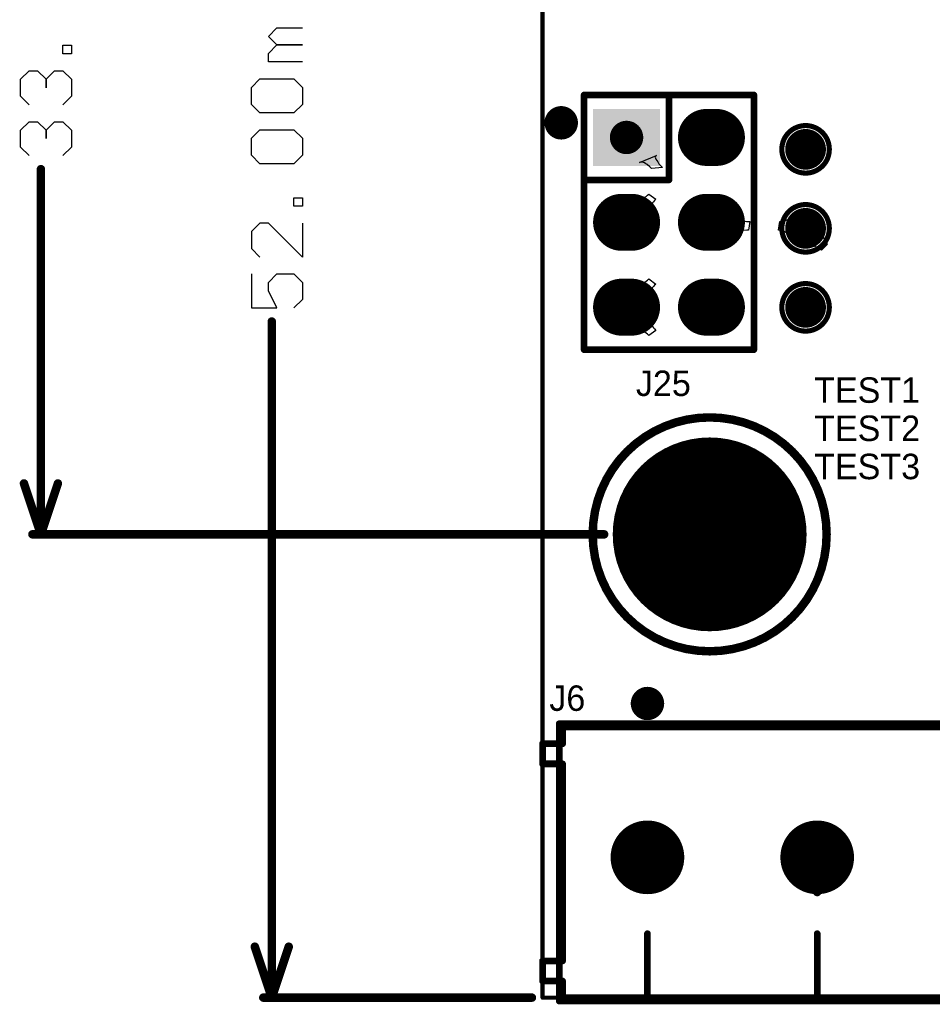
# Model space of a CAD drawing. Header units: millimetres. Extents: x 49.81 to 54.17, y 32.15 to 34.5.
# Tile 1 of 10: x 49.81 to 50.89, y 32.15 to 33.31. Entities that reach past the tile are written whole.
import ezdxf

# ---------------------------------------------------------------- set-up
doc = ezdxf.new("R2010")
doc.units = ezdxf.units.MM
doc.header["$MEASUREMENT"] = 0
for name, color, linetype in [('BottomLayer', 5, 'Continuous'), ('BottomSolder', 6, 'Continuous'), ('KeepOutLayer', 6, 'Continuous'), ('Mechanical1', 6, 'Continuous'), ('Mechanical15', 56, 'Continuous'), ('MultiLayer', 9, 'Continuous'), ('PadHoleLayer', 156, 'Continuous'), ('TopLayer', 1, 'Continuous'), ('TopOverlay', 2, 'Continuous'), ('TopSolder', 216, 'Continuous')]:
    doc.layers.add(name, color=color, linetype=linetype)

# ---------------------------------------------------------------- blocks, each defined once
blk = doc.blocks.new('PAD_25_40_8')
at = {"layer": 'BottomLayer', "const_width": 0.02}
blk.add_lwpolyline([(-0.01, 0, 1), (0.01, 0, 1)], format="xyb", close=True, dxfattribs=at)
at = {"layer": 'BottomSolder', "const_width": 0.024}
blk.add_lwpolyline([(-0.012, 0, 1), (0.012, 0, 1)], format="xyb", close=True, dxfattribs=at)
at = {"layer": 'MultiLayer', "const_width": 0.02}
blk.add_lwpolyline([(-0.01, 0, 1), (0.01, 0, 1)], format="xyb", close=True, dxfattribs=at)
at = {"layer": 'PadHoleLayer', "const_width": 0.0125}
blk.add_lwpolyline([(-0.00625, 0, 1), (0.00625, 0, 1)], format="xyb", close=True, dxfattribs=at)
at = {"layer": 'TopLayer', "const_width": 0.02}
blk.add_lwpolyline([(-0.01, 0, 1), (0.01, 0, 1)], format="xyb", close=True, dxfattribs=at)
at = {"layer": 'TopOverlay'}
for points, const_width in [([(0.028, 0, 1), (-0.028, 0, 1)], 0.006), ([(-0.0295, 0, 1), (-0.0265, 0, 1)], 0.003), ([(0.0265, 0, 1), (0.0295, 0, 1)], 0.003)]:
    blk.add_lwpolyline(points, format="xyb", close=True, dxfattribs=dict(at, const_width=const_width))
at = {"layer": 'TopSolder', "const_width": 0.024}
blk.add_lwpolyline([(-0.012, 0, 1), (0.012, 0, 1)], format="xyb", close=True, dxfattribs=at)
blk = doc.blocks.new('PAD_25_40_9')
at = {"layer": 'BottomLayer', "const_width": 0.02}
blk.add_lwpolyline([(-0.01, 0, 1), (0.01, 0, 1)], format="xyb", close=True, dxfattribs=at)
at = {"layer": 'BottomSolder', "const_width": 0.024}
blk.add_lwpolyline([(-0.012, 0, 1), (0.012, 0, 1)], format="xyb", close=True, dxfattribs=at)
at = {"layer": 'MultiLayer', "const_width": 0.02}
blk.add_lwpolyline([(-0.01, 0, 1), (0.01, 0, 1)], format="xyb", close=True, dxfattribs=at)
at = {"layer": 'PadHoleLayer', "const_width": 0.0125}
blk.add_lwpolyline([(-0.00625, 0, 1), (0.00625, 0, 1)], format="xyb", close=True, dxfattribs=at)
at = {"layer": 'TopLayer', "const_width": 0.02}
blk.add_lwpolyline([(-0.01, 0, 1), (0.01, 0, 1)], format="xyb", close=True, dxfattribs=at)
at = {"layer": 'TopOverlay'}
for points, const_width in [([(0.028, 0, 1), (-0.028, 0, 1)], 0.006), ([(-0.0295, 0, 1), (-0.0265, 0, 1)], 0.003), ([(0.0265, 0, 1), (0.0295, 0, 1)], 0.003)]:
    blk.add_lwpolyline(points, format="xyb", close=True, dxfattribs=dict(at, const_width=const_width))
at = {"layer": 'TopSolder', "const_width": 0.024}
blk.add_lwpolyline([(-0.012, 0, 1), (0.012, 0, 1)], format="xyb", close=True, dxfattribs=at)
blk = doc.blocks.new('PAD_25_40_10')
at = {"layer": 'BottomLayer', "const_width": 0.02}
blk.add_lwpolyline([(-0.01, 0, 1), (0.01, 0, 1)], format="xyb", close=True, dxfattribs=at)
at = {"layer": 'BottomSolder', "const_width": 0.024}
blk.add_lwpolyline([(-0.012, 0, 1), (0.012, 0, 1)], format="xyb", close=True, dxfattribs=at)
at = {"layer": 'MultiLayer', "const_width": 0.02}
blk.add_lwpolyline([(-0.01, 0, 1), (0.01, 0, 1)], format="xyb", close=True, dxfattribs=at)
at = {"layer": 'PadHoleLayer', "const_width": 0.0125}
blk.add_lwpolyline([(-0.00625, 0, 1), (0.00625, 0, 1)], format="xyb", close=True, dxfattribs=at)
at = {"layer": 'TopLayer', "const_width": 0.02}
blk.add_lwpolyline([(-0.01, 0, 1), (0.01, 0, 1)], format="xyb", close=True, dxfattribs=at)
at = {"layer": 'TopOverlay'}
for points, const_width in [([(0.028, 0, 1), (-0.028, 0, 1)], 0.006), ([(-0.0295, 0, 1), (-0.0265, 0, 1)], 0.003), ([(0.0265, 0, 1), (0.0295, 0, 1)], 0.003)]:
    blk.add_lwpolyline(points, format="xyb", close=True, dxfattribs=dict(at, const_width=const_width))
at = {"layer": 'TopSolder', "const_width": 0.024}
blk.add_lwpolyline([(-0.012, 0, 1), (0.012, 0, 1)], format="xyb", close=True, dxfattribs=at)
blk = doc.blocks.new('IDC_6_2_54_20')
at = {"layer": 'BottomLayer', "const_width": 0.0591}
for points in [[(-0.1, 0.0559), (-0.1, 0.0441)], [(0, 0.0559), (0, 0.0441)], [(0.1, 0.0559), (0.1, 0.0441)], [(0, -0.0441), (0, -0.0559)], [(0.1, -0.0441), (0.1, -0.0559)]]:
    blk.add_lwpolyline(points, dxfattribs=at)
at = {"layer": 'BottomLayer', "const_width": 0.0295}
for points in [[(-0.1148, 0.0559, 1), (-0.0852, 0.0559, 1)], [(-0.0148, 0.0559, 1), (0.0148, 0.0559, 1)], [(0.0852, 0.0559, 1), (0.1148, 0.0559, 1)], [(-0.1148, 0.0441, 1), (-0.0852, 0.0441, 1)], [(-0.0148, 0.0441, 1), (0.0148, 0.0441, 1)], [(0.0852, 0.0441, 1), (0.1148, 0.0441, 1)], [(-0.0148, -0.0441, 1), (0.0148, -0.0441, 1)], [(0.0852, -0.0441, 1), (0.1148, -0.0441, 1)], [(-0.0148, -0.0559, 1), (0.0148, -0.0559, 1)], [(0.0852, -0.0559, 1), (0.1148, -0.0559, 1)]]:
    blk.add_lwpolyline(points, format="xyb", close=True, dxfattribs=at)
at = {"layer": 'BottomLayer'}
blk.add_solid([(-0.1295, -0.0854), (-0.0705, -0.0854), (-0.1295, -0.0146), (-0.0705, -0.0146)], dxfattribs=at)
at = {"layer": 'BottomSolder', "const_width": 0.0671}
for points in [[(-0.1, 0.0559), (-0.1, 0.0441)], [(0, 0.0559), (0, 0.0441)], [(0.1, 0.0559), (0.1, 0.0441)], [(0, -0.0441), (0, -0.0559)], [(0.1, -0.0441), (0.1, -0.0559)]]:
    blk.add_lwpolyline(points, dxfattribs=at)
at = {"layer": 'BottomSolder', "const_width": 0.0335}
for points in [[(-0.1168, 0.0559, 1), (-0.0832, 0.0559, 1)], [(-0.0168, 0.0559, 1), (0.0168, 0.0559, 1)], [(0.0832, 0.0559, 1), (0.1168, 0.0559, 1)], [(-0.1168, 0.0441, 1), (-0.0832, 0.0441, 1)], [(-0.0168, 0.0441, 1), (0.0168, 0.0441, 1)], [(0.0832, 0.0441, 1), (0.1168, 0.0441, 1)], [(-0.0168, -0.0441, 1), (0.0168, -0.0441, 1)], [(0.0832, -0.0441, 1), (0.1168, -0.0441, 1)], [(-0.0168, -0.0559, 1), (0.0168, -0.0559, 1)], [(0.0832, -0.0559, 1), (0.1168, -0.0559, 1)]]:
    blk.add_lwpolyline(points, format="xyb", close=True, dxfattribs=at)
at = {"layer": 'BottomSolder'}
blk.add_solid([(-0.1335, -0.0894), (-0.0665, -0.0894), (-0.1335, -0.0106), (-0.0665, -0.0106)], dxfattribs=at)
at = {"layer": 'MultiLayer', "const_width": 0.0591}
for points in [[(-0.1, 0.0559), (-0.1, 0.0441)], [(0, 0.0559), (0, 0.0441)], [(0.1, 0.0559), (0.1, 0.0441)], [(0, -0.0441), (0, -0.0559)], [(0.1, -0.0441), (0.1, -0.0559)]]:
    blk.add_lwpolyline(points, dxfattribs=at)
at = {"layer": 'MultiLayer', "const_width": 0.0295}
for points in [[(-0.1148, 0.0559, 1), (-0.0852, 0.0559, 1)], [(-0.0148, 0.0559, 1), (0.0148, 0.0559, 1)], [(0.0852, 0.0559, 1), (0.1148, 0.0559, 1)], [(-0.1148, 0.0441, 1), (-0.0852, 0.0441, 1)], [(-0.0148, 0.0441, 1), (0.0148, 0.0441, 1)], [(0.0852, 0.0441, 1), (0.1148, 0.0441, 1)], [(-0.0148, -0.0441, 1), (0.0148, -0.0441, 1)], [(0.0852, -0.0441, 1), (0.1148, -0.0441, 1)], [(-0.0148, -0.0559, 1), (0.0148, -0.0559, 1)], [(0.0852, -0.0559, 1), (0.1148, -0.0559, 1)]]:
    blk.add_lwpolyline(points, format="xyb", close=True, dxfattribs=at)
at = {"layer": 'MultiLayer'}
blk.add_solid([(-0.1295, -0.0854), (-0.0705, -0.0854), (-0.1295, -0.0146), (-0.0705, -0.0146)], dxfattribs=at)
at = {"layer": 'PadHoleLayer', "const_width": 0.0197}
for points in [[(-0.1098, 0.05, 1), (-0.0902, 0.05, 1)], [(-0.0098, 0.05, 1), (0.0098, 0.05, 1)], [(0.0902, 0.05, 1), (0.1098, 0.05, 1)], [(-0.1098, -0.05, 1), (-0.0902, -0.05, 1)], [(-0.0098, -0.05, 1), (0.0098, -0.05, 1)], [(0.0902, -0.05, 1), (0.1098, -0.05, 1)]]:
    blk.add_lwpolyline(points, format="xyb", close=True, dxfattribs=at)
at = {"layer": 'TopLayer', "const_width": 0.0591}
for points in [[(-0.1, 0.0559), (-0.1, 0.0441)], [(0, 0.0559), (0, 0.0441)], [(0.1, 0.0559), (0.1, 0.0441)], [(0, -0.0441), (0, -0.0559)], [(0.1, -0.0441), (0.1, -0.0559)]]:
    blk.add_lwpolyline(points, dxfattribs=at)
at = {"layer": 'TopLayer', "const_width": 0.0295}
for points in [[(-0.1148, 0.0559, 1), (-0.0852, 0.0559, 1)], [(-0.0148, 0.0559, 1), (0.0148, 0.0559, 1)], [(0.0852, 0.0559, 1), (0.1148, 0.0559, 1)], [(-0.1148, 0.0441, 1), (-0.0852, 0.0441, 1)], [(-0.0148, 0.0441, 1), (0.0148, 0.0441, 1)], [(0.0852, 0.0441, 1), (0.1148, 0.0441, 1)], [(-0.0148, -0.0441, 1), (0.0148, -0.0441, 1)], [(0.0852, -0.0441, 1), (0.1148, -0.0441, 1)], [(-0.0148, -0.0559, 1), (0.0148, -0.0559, 1)], [(0.0852, -0.0559, 1), (0.1148, -0.0559, 1)]]:
    blk.add_lwpolyline(points, format="xyb", close=True, dxfattribs=at)
at = {"layer": 'TopLayer'}
blk.add_solid([(-0.1295, -0.0854), (-0.0705, -0.0854), (-0.1295, -0.0146), (-0.0705, -0.0146)], dxfattribs=at)
at = {"layer": 'TopOverlay', "const_width": 0.00787}
for points in [[(0.15, 0.1), (-0.15, 0.1)], [(-0.15, -0.1), (-0.15, 0.1)], [(0.15, -0.1), (0.15, 0.1)], [(-0.05, 0), (-0.15, 0)], [(-0.05, -0.1), (-0.05, 0)], [(0.15, -0.1), (-0.15, -0.1)]]:
    blk.add_lwpolyline(points, dxfattribs=at)
at = {"layer": 'TopOverlay'}
for points, const_width in [([(-0.152, 0.1, 1), (-0.148, 0.1, 1)], 0.00394), ([(-0.152, 0.1, 1), (-0.148, 0.1, 1)], 0.00394), ([(0.148, 0.1, 1), (0.152, 0.1, 1)], 0.00394), ([(0.148, 0.1, 1), (0.152, 0.1, 1)], 0.00394), ([(-0.152, 0, 1), (-0.148, 0, 1)], 0.00394), ([(-0.052, 0, 1), (-0.048, 0, 1)], 0.00394), ([(-0.052, 0, 1), (-0.048, 0, 1)], 0.00394), ([(-0.152, -0.1, 1), (-0.148, -0.1, 1)], 0.00394), ([(-0.152, -0.1, 1), (-0.148, -0.1, 1)], 0.00394), ([(-0.052, -0.1, 1), (-0.048, -0.1, 1)], 0.00394), ([(0.148, -0.1, 1), (0.152, -0.1, 1)], 0.00394), ([(0.148, -0.1, 1), (0.152, -0.1, 1)], 0.00394), ([(-0.1074, -0.127, 1), (-0.1271, -0.127, 1)], 0.0197), ([(-0.132, -0.127, 1), (-0.1222, -0.127, 1)], 0.00984), ([(-0.1124, -0.127, 1), (-0.1025, -0.127, 1)], 0.00984)]:
    blk.add_lwpolyline(points, format="xyb", close=True, dxfattribs=dict(at, const_width=const_width))
at = {"layer": 'TopSolder', "const_width": 0.0671}
for points in [[(-0.1, 0.0559), (-0.1, 0.0441)], [(0, 0.0559), (0, 0.0441)], [(0.1, 0.0559), (0.1, 0.0441)], [(0, -0.0441), (0, -0.0559)], [(0.1, -0.0441), (0.1, -0.0559)]]:
    blk.add_lwpolyline(points, dxfattribs=at)
at = {"layer": 'TopSolder', "const_width": 0.0335}
for points in [[(-0.1168, 0.0559, 1), (-0.0832, 0.0559, 1)], [(-0.0168, 0.0559, 1), (0.0168, 0.0559, 1)], [(0.0832, 0.0559, 1), (0.1168, 0.0559, 1)], [(-0.1168, 0.0441, 1), (-0.0832, 0.0441, 1)], [(-0.0168, 0.0441, 1), (0.0168, 0.0441, 1)], [(0.0832, 0.0441, 1), (0.1168, 0.0441, 1)], [(-0.0168, -0.0441, 1), (0.0168, -0.0441, 1)], [(0.0832, -0.0441, 1), (0.1168, -0.0441, 1)], [(-0.0168, -0.0559, 1), (0.0168, -0.0559, 1)], [(0.0832, -0.0559, 1), (0.1168, -0.0559, 1)]]:
    blk.add_lwpolyline(points, format="xyb", close=True, dxfattribs=at)
at = {"layer": 'TopSolder'}
blk.add_solid([(-0.1335, -0.0894), (-0.0665, -0.0894), (-0.1335, -0.0106), (-0.0665, -0.0106)], dxfattribs=at)
blk = doc.blocks.new('CON508P1524L810W110D15S_3DIP_24')
at = {"layer": 'BottomLayer', "const_width": 0.0394}
for points in [[(-0.2197, 0.0059, 1), (-0.1803, 0.0059, 1)], [(-0.0197, 0.0059, 1), (0.0197, 0.0059, 1)], [(0.1803, 0.0059, 1), (0.2197, 0.0059, 1)]]:
    blk.add_lwpolyline(points, format="xyb", close=True, dxfattribs=at)
at = {"layer": 'BottomSolder', "const_width": 0.0434}
for points in [[(-0.2217, 0.0059, 1), (-0.1783, 0.0059, 1)], [(-0.0217, 0.0059, 1), (0.0217, 0.0059, 1)], [(0.1783, 0.0059, 1), (0.2217, 0.0059, 1)]]:
    blk.add_lwpolyline(points, format="xyb", close=True, dxfattribs=at)
at = {"layer": 'Mechanical15'}
for points, const_width in [([(-0.3039, -0.1634), (-0.3039, 0.1634)], 0.00787), ([(-0.3039, 0.1634), (0.3039, 0.1634)], 0.00787), ([(0.3039, -0.1634), (0.3039, 0.1634)], 0.00787), ([(0, 0), (0.035, 0)], 0.01), ([(0, -0.035), (0, 0)], 0.01), ([(-0.3039, -0.1634), (0.3039, -0.1634)], 0.00787)]:
    blk.add_lwpolyline(points, dxfattribs=dict(at, const_width=const_width))
for points, const_width in [([(-0.3059, 0.1634, 1), (-0.302, 0.1634, 1)], 0.00394), ([(-0.3059, 0.1634, 1), (-0.302, 0.1634, 1)], 0.00394), ([(0.302, 0.1634, 1), (0.3059, 0.1634, 1)], 0.00394), ([(0.302, 0.1634, 1), (0.3059, 0.1634, 1)], 0.00394), ([(-0.0025, 0, 1), (0.0025, 0, 1)], 0.005), ([(-0.0025, 0, 1), (0.0025, 0, 1)], 0.005), ([(0.0325, 0, 1), (0.0375, 0, 1)], 0.005), ([(-0.0025, -0.035, 1), (0.0025, -0.035, 1)], 0.005), ([(-0.3059, -0.1634, 1), (-0.302, -0.1634, 1)], 0.00394), ([(-0.3059, -0.1634, 1), (-0.302, -0.1634, 1)], 0.00394), ([(0.302, -0.1634, 1), (0.3059, -0.1634, 1)], 0.00394), ([(0.302, -0.1634, 1), (0.3059, -0.1634, 1)], 0.00394)]:
    blk.add_lwpolyline(points, format="xyb", close=True, dxfattribs=dict(at, const_width=const_width))
at = {"layer": 'MultiLayer', "const_width": 0.0394}
for points in [[(-0.2197, 0.0059, 1), (-0.1803, 0.0059, 1)], [(-0.0197, 0.0059, 1), (0.0197, 0.0059, 1)], [(0.1803, 0.0059, 1), (0.2197, 0.0059, 1)]]:
    blk.add_lwpolyline(points, format="xyb", close=True, dxfattribs=at)
at = {"layer": 'PadHoleLayer', "const_width": 0.0236}
for points in [[(-0.2118, 0.0059, 1), (-0.1882, 0.0059, 1)], [(-0.0118, 0.0059, 1), (0.0118, 0.0059, 1)], [(0.1882, 0.0059, 1), (0.2118, 0.0059, 1)]]:
    blk.add_lwpolyline(points, format="xyb", close=True, dxfattribs=at)
at = {"layer": 'TopLayer', "const_width": 0.0394}
for points in [[(-0.2197, 0.0059, 1), (-0.1803, 0.0059, 1)], [(-0.0197, 0.0059, 1), (0.0197, 0.0059, 1)], [(0.1803, 0.0059, 1), (0.2197, 0.0059, 1)]]:
    blk.add_lwpolyline(points, format="xyb", close=True, dxfattribs=at)
at = {"layer": 'TopOverlay'}
for points, const_width in [([(-0.1902, 0.1872, 1), (-0.2098, 0.1872, 1)], 0.0197), ([(-0.2148, 0.1872, 1), (-0.2049, 0.1872, 1)], 0.00984), ([(-0.1951, 0.1872, 1), (-0.1852, 0.1872, 1)], 0.00984), ([(-0.302, 0.1594, 1), (-0.298, 0.1594, 1)], 0.00394), ([(-0.302, 0.1594, 1), (-0.298, 0.1594, 1)], 0.00394), ([(0.298, 0.1594, 1), (0.302, 0.1594, 1)], 0.00394), ([(0.298, 0.1594, 1), (0.302, 0.1594, 1)], 0.00394), ([(-0.3256, 0.1398, 1), (-0.3217, 0.1398, 1)], 0.00394), ([(-0.3256, 0.1398, 1), (-0.3217, 0.1398, 1)], 0.00394), ([(-0.302, 0.1398, 1), (-0.298, 0.1398, 1)], 0.00394), ([(-0.302, 0.1398, 1), (-0.298, 0.1398, 1)], 0.00394), ([(0.2744, 0.1398, 1), (0.2783, 0.1398, 1)], 0.00394), ([(0.2744, 0.1398, 1), (0.2783, 0.1398, 1)], 0.00394), ([(0.298, 0.1398, 1), (0.302, 0.1398, 1)], 0.00394), ([(0.298, 0.1398, 1), (0.302, 0.1398, 1)], 0.00394), ([(-0.3256, 0.1161, 1), (-0.3217, 0.1161, 1)], 0.00394), ([(-0.3256, 0.1161, 1), (-0.3217, 0.1161, 1)], 0.00394), ([(-0.302, 0.1161, 1), (-0.298, 0.1161, 1)], 0.00394), ([(-0.302, 0.1161, 1), (-0.298, 0.1161, 1)], 0.00394), ([(0.2744, 0.1161, 1), (0.2783, 0.1161, 1)], 0.00394), ([(0.2744, 0.1161, 1), (0.2783, 0.1161, 1)], 0.00394), ([(0.298, 0.1161, 1), (0.302, 0.1161, 1)], 0.00394), ([(0.298, 0.1161, 1), (0.302, 0.1161, 1)], 0.00394), ([(-0.202, -0.0841, 1), (-0.198, -0.0841, 1)], 0.00394), ([(-0.002, -0.0841, 1), (0.002, -0.0841, 1)], 0.00394), ([(0.198, -0.0841, 1), (0.202, -0.0841, 1)], 0.00394), ([(-0.3256, -0.1161, 1), (-0.3217, -0.1161, 1)], 0.00394), ([(-0.3256, -0.1161, 1), (-0.3217, -0.1161, 1)], 0.00394), ([(-0.302, -0.1161, 1), (-0.298, -0.1161, 1)], 0.00394), ([(-0.302, -0.1161, 1), (-0.298, -0.1161, 1)], 0.00394), ([(0.2744, -0.1161, 1), (0.2783, -0.1161, 1)], 0.00394), ([(0.2744, -0.1161, 1), (0.2783, -0.1161, 1)], 0.00394), ([(0.298, -0.1161, 1), (0.302, -0.1161, 1)], 0.00394), ([(0.298, -0.1161, 1), (0.302, -0.1161, 1)], 0.00394), ([(-0.3256, -0.1398, 1), (-0.3217, -0.1398, 1)], 0.00394), ([(-0.3256, -0.1398, 1), (-0.3217, -0.1398, 1)], 0.00394), ([(-0.302, -0.1398, 1), (-0.298, -0.1398, 1)], 0.00394), ([(-0.302, -0.1398, 1), (-0.298, -0.1398, 1)], 0.00394), ([(0.2744, -0.1398, 1), (0.2783, -0.1398, 1)], 0.00394), ([(0.2744, -0.1398, 1), (0.2783, -0.1398, 1)], 0.00394), ([(0.298, -0.1398, 1), (0.302, -0.1398, 1)], 0.00394), ([(0.298, -0.1398, 1), (0.302, -0.1398, 1)], 0.00394), ([(-0.302, -0.1594, 1), (-0.298, -0.1594, 1)], 0.00394), ([(-0.302, -0.1594, 1), (-0.298, -0.1594, 1)], 0.00394), ([(-0.202, -0.1594, 1), (-0.198, -0.1594, 1)], 0.00394), ([(-0.002, -0.1594, 1), (0.002, -0.1594, 1)], 0.00394), ([(0.198, -0.1594, 1), (0.202, -0.1594, 1)], 0.00394), ([(0.298, -0.1594, 1), (0.302, -0.1594, 1)], 0.00394), ([(0.298, -0.1594, 1), (0.302, -0.1594, 1)], 0.00394)]:
    blk.add_lwpolyline(points, format="xyb", close=True, dxfattribs=dict(at, const_width=const_width))
at = {"layer": 'TopOverlay', "const_width": 0.00787}
for points in [[(-0.3, 0.1398), (-0.3, 0.1594)], [(-0.3, 0.1594), (0.3, 0.1594)], [(0.3, 0.1398), (0.3, 0.1594)], [(-0.3236, 0.1398), (-0.3, 0.1398)], [(-0.3236, 0.1161), (-0.3236, 0.1398)], [(0.2764, 0.1398), (0.3, 0.1398)], [(0.2764, 0.1161), (0.2764, 0.1398)], [(-0.3236, 0.1161), (-0.3, 0.1161)], [(-0.3, -0.1161), (-0.3, 0.1161)], [(0.2764, 0.1161), (0.3, 0.1161)], [(0.3, -0.1161), (0.3, 0.1161)], [(-0.2, -0.1594), (-0.2, -0.0841)], [(0, -0.1594), (0, -0.0841)], [(0.2, -0.1594), (0.2, -0.0841)], [(-0.3236, -0.1161), (-0.3, -0.1161)], [(-0.3236, -0.1398), (-0.3236, -0.1161)], [(0.2764, -0.1398), (0.2764, -0.1161)], [(0.2764, -0.1161), (0.3, -0.1161)], [(-0.3236, -0.1398), (-0.3, -0.1398)], [(-0.3, -0.1594), (-0.3, -0.1398)], [(0.2764, -0.1398), (0.3, -0.1398)], [(0.3, -0.1594), (0.3, -0.1398)], [(-0.3, -0.1594), (0.3, -0.1594)]]:
    blk.add_lwpolyline(points, dxfattribs=at)
at = {"layer": 'TopSolder', "const_width": 0.0434}
for points in [[(-0.2217, 0.0059, 1), (-0.1783, 0.0059, 1)], [(-0.0217, 0.0059, 1), (0.0217, 0.0059, 1)], [(0.1783, 0.0059, 1), (0.2217, 0.0059, 1)]]:
    blk.add_lwpolyline(points, format="xyb", close=True, dxfattribs=at)
blk = doc.blocks.new('HOLE_3_2_28')
at = {"layer": 'BottomLayer', "const_width": 0.1102}
blk.add_lwpolyline([(-0.0551, 0, 1), (0.0551, 0, 1)], format="xyb", close=True, dxfattribs=at)
at = {"layer": 'BottomSolder', "const_width": 0.1142}
blk.add_lwpolyline([(-0.0571, 0, 1), (0.0571, 0, 1)], format="xyb", close=True, dxfattribs=at)
at = {"layer": 'Mechanical15'}
for points, const_width in [([(0.1378, 0, 1), (-0.1378, 0, 1)], 0.01), ([(-0.1403, 0, 1), (-0.1353, 0, 1)], 0.005), ([(0.1353, 0, 1), (0.1403, 0, 1)], 0.005)]:
    blk.add_lwpolyline(points, format="xyb", close=True, dxfattribs=dict(at, const_width=const_width))
at = {"layer": 'MultiLayer', "const_width": 0.1102}
blk.add_lwpolyline([(-0.0551, 0, 1), (0.0551, 0, 1)], format="xyb", close=True, dxfattribs=at)
at = {"layer": 'PadHoleLayer', "const_width": 0.063}
blk.add_lwpolyline([(-0.0315, 0, 1), (0.0315, 0, 1)], format="xyb", close=True, dxfattribs=at)
at = {"layer": 'TopLayer', "const_width": 0.1102}
blk.add_lwpolyline([(-0.0551, 0, 1), (0.0551, 0, 1)], format="xyb", close=True, dxfattribs=at)
at = {"layer": 'TopSolder', "const_width": 0.1142}
blk.add_lwpolyline([(-0.0571, 0, 1), (0.0571, 0, 1)], format="xyb", close=True, dxfattribs=at)

msp = doc.modelspace()

# ---------------------------------------------------------------- linework, layer by layer
at = {"layer": 'BottomLayer'}
for p, q in [((50.5594, 33.0829), (50.5431, 33.0948)), ((50.5431, 33.0948), (50.5439, 33.0943)), ((50.5439, 33.0943), (50.5449, 33.094)), ((50.5449, 33.094), (50.5459, 33.094)), ((50.5459, 33.094), (50.547, 33.0942)), ((50.547, 33.0942), (50.5481, 33.0946)), ((50.5481, 33.0946), (50.5494, 33.0952)), ((50.5494, 33.0952), (50.5507, 33.0961)), ((50.5507, 33.0961), (50.5522, 33.0971)), ((50.5522, 33.0971), (50.5537, 33.0984)), ((50.5537, 33.0984), (50.5553, 33.0999)), ((50.5553, 33.0999), (50.5634, 33.0939)), ((50.5607, 33.0909), (50.5596, 33.0896)), ((50.5619, 33.0924), (50.5607, 33.0909)), ((50.5634, 33.0939), (50.5619, 33.0924)), ((50.5581, 33.0861), (50.558, 33.0852)), ((50.558, 33.0852), (50.5583, 33.0843)), ((50.5584, 33.0872), (50.5581, 33.0861)), ((50.5583, 33.0843), (50.5587, 33.0836)), ((50.5589, 33.0883), (50.5584, 33.0872)), ((50.5587, 33.0836), (50.5594, 33.0829)), ((50.5596, 33.0896), (50.5589, 33.0883))]:
    msp.add_line(p, q, dxfattribs=at)
at = {"layer": 'KeepOutLayer', "const_width": 0.005}
for points in [[(50.43, 32.153), (50.43, 34.2002)], [(50.43, 32.153), (53.7371, 32.153)]]:
    msp.add_lwpolyline(points, dxfattribs=at)
at = {"layer": 'KeepOutLayer', "const_width": 0.0025}
msp.add_lwpolyline([(50.4288, 32.153, 1), (50.4312, 32.153, 1)], format="xyb", close=True, dxfattribs=at)
msp.add_lwpolyline([(50.4288, 32.153, 1), (50.4312, 32.153, 1)], format="xyb", close=True, dxfattribs=at)
at = {"layer": 'Mechanical1'}
for p, q in [((50.107, 33.2856), (50.117, 33.2956)), ((50.117, 33.2956), (50.147, 33.2956)), ((50.117, 33.2756), (50.107, 33.2856)), ((49.865, 33.2652), (49.865, 33.2752)), ((49.865, 33.2752), (49.875, 33.2752)), ((49.875, 33.2652), (49.865, 33.2652)), ((49.875, 33.2752), (49.875, 33.2652)), ((50.107, 33.2656), (50.117, 33.2756)), ((50.107, 33.2556), (50.107, 33.2656)), ((50.117, 33.2756), (50.147, 33.2756)), ((50.147, 33.2756), (50.117, 33.2756)), ((50.147, 33.2556), (50.107, 33.2556)), ((49.815, 33.2352), (49.825, 33.2452)), ((49.825, 33.2452), (49.835, 33.2452)), ((49.835, 33.2452), (49.845, 33.2352)), ((49.845, 33.2352), (49.855, 33.2452)), ((49.855, 33.2452), (49.865, 33.2452)), ((49.865, 33.2452), (49.875, 33.2352)), ((49.815, 33.2152), (49.815, 33.2352)), ((49.845, 33.2352), (49.845, 33.2252)), ((49.845, 33.2252), (49.845, 33.2352)), ((49.875, 33.2352), (49.875, 33.2152)), ((50.087, 33.2256), (50.097, 33.2356)), ((50.097, 33.2356), (50.137, 33.2356)), ((50.137, 33.2356), (50.147, 33.2256)), ((50.087, 33.2056), (50.087, 33.2256)), ((50.147, 33.2256), (50.147, 33.2056)), ((49.825, 33.2052), (49.815, 33.2152)), ((49.875, 33.2152), (49.865, 33.2052)), ((50.097, 33.1956), (50.087, 33.2056)), ((50.137, 33.1956), (50.097, 33.1956)), ((50.147, 33.2056), (50.137, 33.1956)), ((49.815, 33.1752), (49.825, 33.1852)), ((49.825, 33.1852), (49.835, 33.1852)), ((49.835, 33.1852), (49.845, 33.1752)), ((49.845, 33.1752), (49.855, 33.1852)), ((49.855, 33.1852), (49.865, 33.1852)), ((49.865, 33.1852), (49.875, 33.1752)), ((49.815, 33.1552), (49.815, 33.1752)), ((49.845, 33.1752), (49.845, 33.1652)), ((49.845, 33.1652), (49.845, 33.1752)), ((49.875, 33.1752), (49.875, 33.1552)), ((50.087, 33.1656), (50.097, 33.1756)), ((50.097, 33.1756), (50.137, 33.1756)), ((50.137, 33.1756), (50.147, 33.1656)), ((50.087, 33.1456), (50.087, 33.1656)), ((50.147, 33.1656), (50.147, 33.1456)), ((49.825, 33.1452), (49.815, 33.1552)), ((49.875, 33.1552), (49.865, 33.1452)), ((50.097, 33.1356), (50.087, 33.1456)), ((50.147, 33.1456), (50.137, 33.1356)), ((50.137, 33.1356), (50.097, 33.1356)), ((50.137, 33.0856), (50.137, 33.0956)), ((50.137, 33.0956), (50.147, 33.0956)), ((50.147, 33.0956), (50.147, 33.0856)), ((50.147, 33.0856), (50.137, 33.0856)), ((50.097, 33.0657), (50.087, 33.0557)), ((50.087, 33.0557), (50.087, 33.0357)), ((50.107, 33.0657), (50.097, 33.0657)), ((50.147, 33.0257), (50.107, 33.0657)), ((50.147, 33.0657), (50.147, 33.0257)), ((50.087, 33.0357), (50.097, 33.0257)), ((50.087, 33.0057), (50.087, 32.9657)), ((50.107, 32.9957), (50.117, 33.0057)), ((50.117, 33.0057), (50.137, 33.0057)), ((50.137, 33.0057), (50.147, 32.9957)), ((50.107, 32.9857), (50.107, 32.9957)), ((50.117, 32.9657), (50.107, 32.9857)), ((50.147, 32.9957), (50.147, 32.9757)), ((50.147, 32.9757), (50.137, 32.9657)), ((50.087, 32.9657), (50.117, 32.9657))]:
    msp.add_line(p, q, dxfattribs=at)
for points, const_width in [([(50.43, 32.153), (50.43, 34.2002)], 0.005), ([(49.839, 32.6989), (49.839, 33.1292)], 0.01), ([(50.111, 32.153), (50.111, 32.9497)], 0.01), ([(49.819, 32.7589), (49.839, 32.6989)], 0.01), ([(49.839, 32.6989), (49.859, 32.7589)], 0.01), ([(49.829, 32.6989), (50.5026, 32.6989)], 0.01), ([(50.091, 32.213), (50.111, 32.153)], 0.01), ([(50.111, 32.153), (50.131, 32.213)], 0.01), ([(50.101, 32.153), (50.4175, 32.153)], 0.01), ([(50.43, 32.153), (53.7371, 32.153)], 0.005)]:
    msp.add_lwpolyline(points, dxfattribs=dict(at, const_width=const_width))
for points, const_width in [([(49.8365, 33.1292, 1), (49.8415, 33.1292, 1)], 0.005), ([(50.1085, 32.9497, 1), (50.1135, 32.9497, 1)], 0.005), ([(49.8165, 32.7589, 1), (49.8215, 32.7589, 1)], 0.005), ([(49.8565, 32.7589, 1), (49.8615, 32.7589, 1)], 0.005), ([(49.8265, 32.6989, 1), (49.8315, 32.6989, 1)], 0.005), ([(49.8365, 32.6989, 1), (49.8415, 32.6989, 1)], 0.005), ([(49.8365, 32.6989, 1), (49.8415, 32.6989, 1)], 0.005), ([(49.8365, 32.6989, 1), (49.8415, 32.6989, 1)], 0.005), ([(50.5001, 32.6989, 1), (50.5051, 32.6989, 1)], 0.005), ([(50.0885, 32.213, 1), (50.0935, 32.213, 1)], 0.005), ([(50.1285, 32.213, 1), (50.1335, 32.213, 1)], 0.005), ([(50.0985, 32.153, 1), (50.1035, 32.153, 1)], 0.005), ([(50.1085, 32.153, 1), (50.1135, 32.153, 1)], 0.005), ([(50.1085, 32.153, 1), (50.1135, 32.153, 1)], 0.005), ([(50.1085, 32.153, 1), (50.1135, 32.153, 1)], 0.005), ([(50.415, 32.153, 1), (50.42, 32.153, 1)], 0.005), ([(50.4288, 32.153, 1), (50.4312, 32.153, 1)], 0.0025), ([(50.4288, 32.153, 1), (50.4312, 32.153, 1)], 0.0025)]:
    msp.add_lwpolyline(points, format="xyb", close=True, dxfattribs=dict(at, const_width=const_width))
at = {"layer": 'TopLayer'}
for p, q in [((50.5443, 33.1372), (50.5643, 33.1455)), ((50.5453, 33.1375), (50.5443, 33.1372)), ((50.5464, 33.1376), (50.5453, 33.1375)), ((50.5476, 33.1374), (50.5464, 33.1376)), ((50.5489, 33.1371), (50.5476, 33.1374)), ((50.5503, 33.1365), (50.5489, 33.1371)), ((50.563, 33.1442), (50.5628, 33.1433)), ((50.5628, 33.1433), (50.563, 33.1422)), ((50.5635, 33.1449), (50.563, 33.1442)), ((50.563, 33.1422), (50.5636, 33.1409)), ((50.5643, 33.1455), (50.5635, 33.1449)), ((50.5636, 33.1409), (50.5645, 33.1394)), ((50.5645, 33.1394), (50.5657, 33.1377)), ((50.5657, 33.1377), (50.5672, 33.1357)), ((50.5518, 33.1357), (50.5503, 33.1365)), ((50.5533, 33.1346), (50.5518, 33.1357)), ((50.5566, 33.1319), (50.5533, 33.1346)), ((50.5584, 33.1301), (50.5566, 33.1319)), ((50.5714, 33.1313), (50.5584, 33.1301)), ((50.5672, 33.1357), (50.5714, 33.1313)), ((50.6605, 33.0524), (50.6638, 33.0724)), ((50.6638, 33.0724), (50.6637, 33.0714)), ((50.6637, 33.0714), (50.6639, 33.0706)), ((50.6639, 33.0706), (50.6644, 33.0698)), ((50.6644, 33.0698), (50.6651, 33.0692)), ((50.6651, 33.0692), (50.666, 33.0686)), ((50.666, 33.0686), (50.6672, 33.0682)), ((50.6672, 33.0682), (50.6686, 33.0678)), ((50.6686, 33.0678), (50.6703, 33.0676)), ((50.6703, 33.0676), (50.6722, 33.0674)), ((50.6722, 33.0674), (50.6744, 33.0674)), ((50.6744, 33.0674), (50.6728, 33.0574)), ((50.708, 33.0574), (50.7095, 33.0674)), ((50.7095, 33.0674), (50.7111, 33.0675)), ((50.7111, 33.0675), (50.7127, 33.0677)), ((50.7127, 33.0677), (50.7144, 33.0681)), ((50.7144, 33.0681), (50.7161, 33.0687)), ((50.7161, 33.0687), (50.7179, 33.0694)), ((50.7179, 33.0694), (50.7198, 33.0703)), ((50.7198, 33.0703), (50.7217, 33.0713)), ((50.7217, 33.0713), (50.7257, 33.0739)), ((50.7278, 33.0754), (50.7237, 33.0477)), ((50.7257, 33.0739), (50.7278, 33.0754)), ((50.6629, 33.0556), (50.662, 33.055)), ((50.664, 33.0562), (50.6629, 33.0556)), ((50.6653, 33.0566), (50.664, 33.0562)), ((50.6669, 33.0569), (50.6653, 33.0566)), ((50.6706, 33.0573), (50.6669, 33.0569)), ((50.6728, 33.0574), (50.6706, 33.0573)), ((50.7097, 33.0573), (50.708, 33.0574)), ((50.7114, 33.057), (50.7097, 33.0573)), ((50.713, 33.0565), (50.7114, 33.057)), ((50.7147, 33.0558), (50.713, 33.0565)), ((50.7163, 33.055), (50.7147, 33.0558)), ((50.7401, 33.0395), (50.7599, 33.0593)), ((50.7599, 33.0593), (50.7599, 33.0568)), ((50.7599, 33.0568), (50.7603, 33.0523)), ((50.6608, 33.0534), (50.6605, 33.0524)), ((50.6613, 33.0542), (50.6608, 33.0534)), ((50.662, 33.055), (50.6613, 33.0542)), ((50.7178, 33.0539), (50.7163, 33.055)), ((50.7193, 33.0526), (50.7178, 33.0539)), ((50.7208, 33.0512), (50.7193, 33.0526)), ((50.7223, 33.0495), (50.7208, 33.0512)), ((50.7237, 33.0477), (50.7223, 33.0495)), ((50.7603, 33.0523), (50.7607, 33.0503)), ((50.7607, 33.0503), (50.7612, 33.0484)), ((50.7612, 33.0484), (50.7619, 33.0466)), ((50.7619, 33.0466), (50.7626, 33.045)), ((50.7626, 33.045), (50.7635, 33.0435)), ((50.7425, 33.0395), (50.7401, 33.0395)), ((50.7448, 33.0393), (50.7425, 33.0395)), ((50.747, 33.039), (50.7448, 33.0393)), ((50.7491, 33.0386), (50.747, 33.039)), ((50.751, 33.0381), (50.7491, 33.0386)), ((50.7528, 33.0375), (50.751, 33.0381)), ((50.7544, 33.0368), (50.7528, 33.0375)), ((50.7559, 33.0359), (50.7544, 33.0368)), ((50.7573, 33.0349), (50.7559, 33.0359)), ((50.7585, 33.0338), (50.7573, 33.0349)), ((50.7656, 33.0409), (50.7585, 33.0338)), ((50.7635, 33.0435), (50.7645, 33.0421)), ((50.7645, 33.0421), (50.7656, 33.0409)), ((50.5522, 32.9971), (50.5537, 32.9984)), ((50.5537, 32.9984), (50.5553, 32.9999)), ((50.5553, 32.9999), (50.5634, 32.9939)), ((50.5594, 32.9829), (50.5431, 32.9948)), ((50.5431, 32.9948), (50.5439, 32.9943)), ((50.5439, 32.9943), (50.5449, 32.994)), ((50.5449, 32.994), (50.5459, 32.994)), ((50.5459, 32.994), (50.547, 32.9942)), ((50.547, 32.9942), (50.5481, 32.9946)), ((50.5481, 32.9946), (50.5494, 32.9952)), ((50.5494, 32.9952), (50.5507, 32.9961)), ((50.5507, 32.9961), (50.5522, 32.9971)), ((50.5581, 32.9861), (50.558, 32.9852)), ((50.5584, 32.9872), (50.5581, 32.9861)), ((50.5589, 32.9883), (50.5584, 32.9872)), ((50.5596, 32.9896), (50.5589, 32.9883)), ((50.5607, 32.9909), (50.5596, 32.9896)), ((50.5619, 32.9924), (50.5607, 32.9909)), ((50.5634, 32.9939), (50.5619, 32.9924)), ((50.558, 32.9852), (50.5583, 32.9843)), ((50.5583, 32.9843), (50.5587, 32.9836)), ((50.5587, 32.9836), (50.5594, 32.9829)), ((50.5431, 32.9385), (50.5594, 32.9503)), ((50.5459, 32.9393), (50.5449, 32.9392)), ((50.547, 32.9391), (50.5459, 32.9393)), ((50.5634, 32.9393), (50.5553, 32.9333)), ((50.5583, 32.9489), (50.558, 32.9481)), ((50.558, 32.9481), (50.5581, 32.9471)), ((50.5581, 32.9471), (50.5584, 32.9461)), ((50.5587, 32.9497), (50.5583, 32.9489)), ((50.5584, 32.9461), (50.5589, 32.9449)), ((50.5594, 32.9503), (50.5587, 32.9497)), ((50.5589, 32.9449), (50.5596, 32.9437)), ((50.5596, 32.9437), (50.5607, 32.9423)), ((50.5607, 32.9423), (50.5619, 32.9409)), ((50.5619, 32.9409), (50.5634, 32.9393)), ((50.5439, 32.939), (50.5431, 32.9385)), ((50.5449, 32.9392), (50.5439, 32.939)), ((50.5481, 32.9387), (50.547, 32.9391)), ((50.5494, 32.938), (50.5481, 32.9387)), ((50.5507, 32.9372), (50.5494, 32.938)), ((50.5537, 32.9348), (50.5507, 32.9372)), ((50.5553, 32.9333), (50.5537, 32.9348))]:
    msp.add_line(p, q, dxfattribs=at)

# ---------------------------------------------------------------- block references
for name, p, rotation in [('IDC_6_2_54_20', (50.579, 33.0666), 270), ('PAD_25_40_10', (50.7399, 33.1526), 180), ('PAD_25_40_9', (50.7399, 33.0595), 180), ('PAD_25_40_8', (50.7399, 32.9664), 180), ('CON508P1524L810W110D15S_3DIP_24', (50.7536, 32.3124), 360)]:
    msp.add_blockref(name, p, dxfattribs=dict(rotation=rotation))
msp.add_blockref('HOLE_3_2_28', (50.6269, 32.6989))

# ---------------------------------------------------------------- texts
at = {"layer": 'TopOverlay'}
for s, p in [('J25', (50.54, 32.8619)), ('TEST1', (50.75, 32.8539)), ('TEST2', (50.75, 32.8089)), ('TEST3', (50.75, 32.7639)), ('J6', (50.438, 32.4909))]:
    msp.add_text(s, height=0.03, dxfattribs=at).set_placement(p)

doc.saveas('drawing.dxf')
